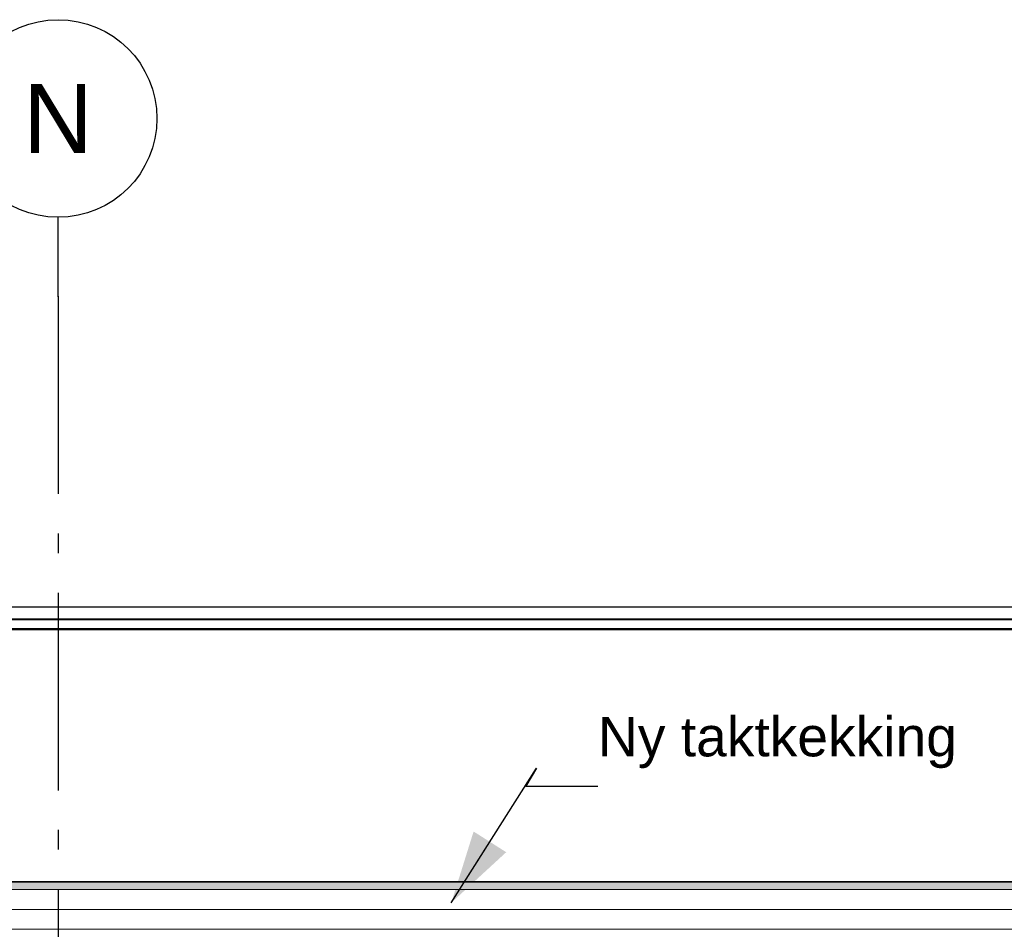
# Model space of a CAD drawing. Header units: millimetres. Extents: x -8544 to 51179, y -2070 to 13050.
# Tile 47 of 168: x 1120 to 3611, y 10748 to 13050. Entities that reach past the tile are written whole.
import ezdxf
from ezdxf.enums import TextEntityAlignment as Align

# ---------------------------------------------------------------- set-up
doc = ezdxf.new("R2010")
doc.units = ezdxf.units.MM
doc.header["$LTSCALE"] = 0.5
doc.header["$MEASUREMENT"] = 0
doc.linetypes.add('Akselinje', pattern=[1500, 1000, -200, 100, -200])
doc.linetypes.add('PLINE', pattern=[0])
for name, color, linetype in [('262- Taktekking (Skravur)(Nye konstruksjoner)', 7, 'Continuous'), ('265- Gesimser_ takrenner og nedløp(Nye konstruksjoner)', 7, 'Continuous'), ('82-- Modullinjer', 7, 'Continuous'), ('832- Tekst bygning(Nye konstruksjoner)', 7, 'Continuous')]:
    doc.layers.add(name, color=color, linetype=linetype)
doc.layers.add('262- Taktekking(Nye konstruksjoner)', color=7, linetype='Continuous', lineweight=0)
doc.styles.add('GENERATED_STYLE_1', font='arial.ttf')
doc.styles.add('GENERATED_STYLE_2', font='arial.ttf')
doc.dimstyles.new('GENERATED_STYLE__2', dxfattribs={"dimtxt": 0.18, "dimasz": 182.4, "dimexe": 0.18, "dimexo": 0.0625, "dimgap": 0, "dimtad": 0, "dimtih": 1, "dimtoh": 1, "dimdec": 4, "dimzin": 0, "dimdsep": 46, "dimcen": 0.09, "dimadec": 0, "dimazin": 0, "dimtfac": 1, "dimtdec": 4, "dimtmove": 0, "dimatfit": 3, "dimldrblk": 'ARROWHEAD_5', "dimfxl": 1, "dimtolj": 1, "dimtzin": 0, "dimarcsym": 0})

# ---------------------------------------------------------------- blocks, each defined once
blk = doc.blocks.new('Standard grid marker[3]', base_point=(1216.9, 12550))
at = {"layer": '82-- Modullinjer', "linetype": 'Akselinje'}
for q in [(1216.9, 12550), (1216.9, 1550)]:
    blk.add_line((1216.9, 12350), q, dxfattribs=at)
at = {"layer": '82-- Modullinjer', "linetype": 'PLINE'}
blk.add_circle((1216.9, 12800), 250, dxfattribs=at)
at = {"layer": '82-- Modullinjer', "linetype": 'Akselinje'}
blk.add_point((1216.9, 12350), dxfattribs=at)
blk.add_point((1216.9, 12350), dxfattribs=at)
at = {"layer": '82-- Modullinjer', "style": 'GENERATED_STYLE_1'}
for tag, p in [('AC_MarkerText_1_0', (1216.9, 12887.5)), ('AC_MarkerText_1_1', (1216.9, 1187.5))]:
    blk.add_attdef(tag, text='', height=175, rotation=360, dxfattribs=at).set_placement(p, align=Align.TOP_CENTER)
blk = doc.blocks.new('ARROWHEAD_5')
at = {"linetype": 'Continuous'}
blk.add_hatch(color=256, dxfattribs=at).paths.add_polyline_path([(-1, 0.2679), (0, 0), (-1, -0.2679)])
blk.add_line((0, 0), (-1, 0), dxfattribs=at)

msp = doc.modelspace()

# ---------------------------------------------------------------- hatches: boundary and pattern name
at = {"layer": '262- Taktekking (Skravur)(Nye konstruksjoner)', "linetype": 'Continuous'}
msp.add_hatch(color=256, dxfattribs=at).paths.add_polyline_path([(-2583.1, 10867.5), (12216.9, 10867.5), (12216.9, 10869.5), (-2583.1, 10869.5)])
at = {"layer": '262- Taktekking(Nye konstruksjoner)', "linetype": 'Continuous'}
msp.add_hatch(color=256, dxfattribs=at).paths.add_polyline_path([(-2583.1, 10867.5), (-2583.1, 10849.3), (12216.9, 10849.3), (12216.9, 10867.5)])

# ---------------------------------------------------------------- linework, layer by layer
at = {"layer": '262- Taktekking(Nye konstruksjoner)', "linetype": 'PLINE'}
for p, q in [((12216.9, 11507.4), (-2583.1, 11507.4)), ((12216.9, 10869.5), (-2583.1, 10869.5)), ((12216.9, 10867.5), (-2583.1, 10867.5)), ((12216.9, 10849.3), (-2583.1, 10849.3)), ((12216.9, 10798.9), (-2583.1, 10798.9)), ((12216.9, 10748.5), (-2583.1, 10748.5))]:
    msp.add_line(p, q, dxfattribs=at)
at = {"layer": '265- Gesimser_ takrenner og nedløp(Nye konstruksjoner)', "linetype": 'PLINE'}
for p, q in [((-2690.5, 11564.6), (12324.3, 11564.6)), ((-2633.1, 11534.4), (12266.9, 11534.4)), ((-2630.5, 11532.7), (12264.3, 11532.7)), ((12229.8, 11508.7), (-2595.9, 11508.7)), ((-2593.8, 11507.3), (12227.7, 11507.3))]:
    msp.add_line(p, q, dxfattribs=at)

# ---------------------------------------------------------------- block references
at = {"layer": '82-- Modullinjer', "linetype": 'PLINE'}
ref = msp.add_blockref('Standard grid marker[3]', (1216.9, 12550), dxfattribs=at)
ref.add_attrib('AC_MarkerText_1', 'N', dxfattribs={"color": 7, "height": 175, "rotation": 360, "style": 'GENERATED_STYLE_1'}).set_placement((1216.9, 12887.5), align=Align.TOP_CENTER)

# ---------------------------------------------------------------- texts
at = {"layer": '832- Tekst bygning(Nye konstruksjoner)', "linetype": 'Continuous', "insert": (2583, 11155.9), "char_height": 100, "attachment_point": 7, "style": 'GENERATED_STYLE_2'}
msp.add_mtext('\\A1;{\\pql;\\fArial|b0|i0|c0|p0;\\W1.000000;Ny taktkekking}', dxfattribs=at)

# ---------------------------------------------------------------- leaders
at = {"layer": '832- Tekst bygning(Nye konstruksjoner)', "linetype": 'PLINE', "annotation_type": 0, "has_hookline": 1, "hookline_direction": 0, "text_width": 887.7}
msp.add_leader([(2211.9, 10815.7), (2427.6, 11155.9), (2400.6, 11110.5), (2583, 11110.5)], dimstyle='GENERATED_STYLE__2', dxfattribs=at)

doc.saveas('drawing.dxf')
